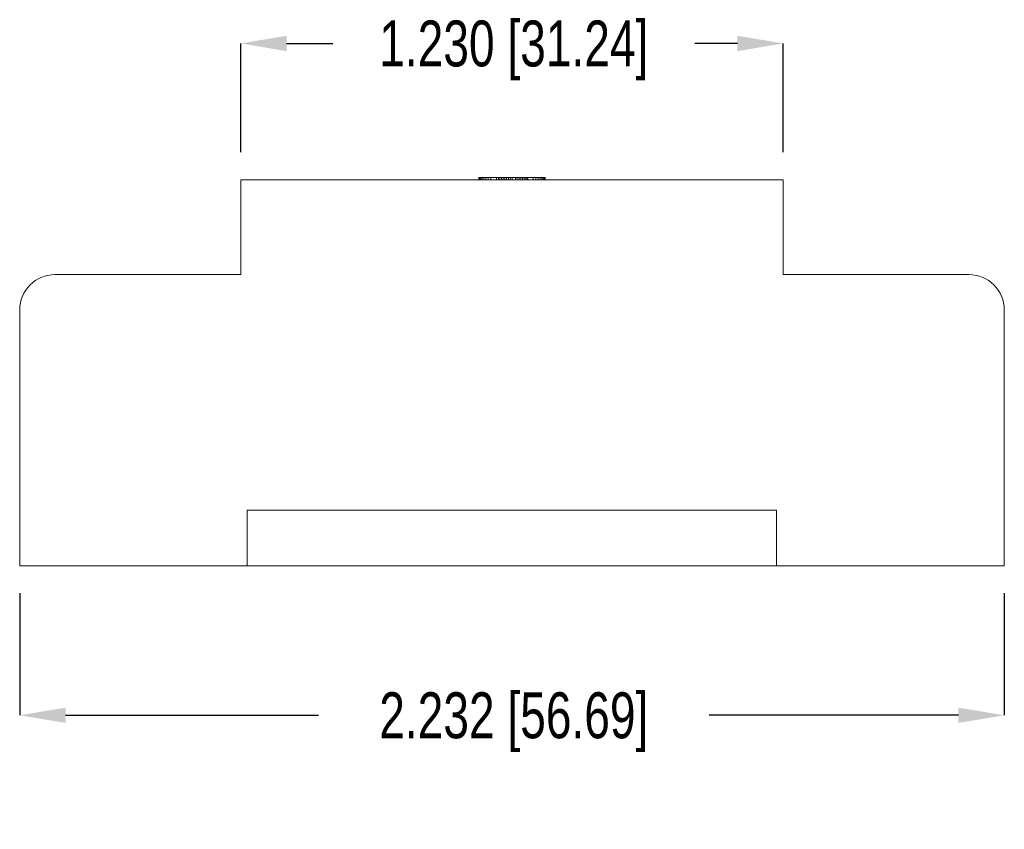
# Model space of a CAD drawing. Header units: inches. Extents: x 0.09 to 9.04, y 0 to 5.41.
# Tile 13 of 19: x 5.95 to 8.18, y 0.08 to 1.92. Entities that reach past the tile are written whole.
import ezdxf

# ---------------------------------------------------------------- set-up
doc = ezdxf.new("R2010")
doc.units = ezdxf.units.IN
doc.header["$MEASUREMENT"] = 0
doc.header["$PDSIZE"] = -1
doc.styles.add('SLDTEXTSTYLE0', font='TXT', dxfattribs={"width": 0.75})
doc.dimstyles.new('SLDDIMSTYLE0', dxfattribs={"dimtxt": 0.104167, "dimasz": 0.104167, "dimexe": 0, "dimexo": 0.0625, "dimgap": 0.026042, "dimtad": 0, "dimtih": 1, "dimtoh": 1, "dimdec": 3, "dimrnd": 1e-09, "dimzin": 12, "dimdsep": 46, "dimtxsty": 'SLDTEXTSTYLE0', "dimsah": 1, "dimcen": 0.09, "dimadec": 0, "dimazin": 3, "dimtfac": 1, "dimtdec": 3, "dimtofl": 0, "dimtmove": 0, "dimatfit": 3, "dimfxl": 1, "dimfrac": 2, "dimtolj": 1, "dimtzin": 12, "dimarcsym": 0})
doc.dimstyles.new('SLDDIMSTYLE2', dxfattribs={"dimtxt": 0.104167, "dimasz": 0.104167, "dimexe": 0, "dimexo": 0.0625, "dimgap": 0.026042, "dimtad": 0, "dimtih": 1, "dimtoh": 1, "dimdec": 3, "dimrnd": 1e-09, "dimzin": 4, "dimdsep": 46, "dimtxsty": 'SLDTEXTSTYLE0', "dimsah": 1, "dimcen": 0.09, "dimadec": 0, "dimazin": 1, "dimtfac": 1, "dimtdec": 3, "dimtofl": 0, "dimtmove": 0, "dimatfit": 3, "dimfxl": 1, "dimfrac": 2, "dimtolj": 1, "dimtzin": 12, "dimarcsym": 0})

# ---------------------------------------------------------------- blocks, each defined once
blk = doc.blocks.new('*D17')
at = {"color": 0, "linetype": 'Continuous', "lineweight": -2}
for p, q in [((6.4513, 1.6147), (6.4513, 1.8614)), ((6.5555, 1.8614), (6.6602, 1.8614)), ((7.5772, 1.8614), (7.4806, 1.8614)), ((7.6813, 1.6147), (7.6813, 1.8614))]:
    blk.add_line(p, q, dxfattribs=at)
at = {"color": 0, "linetype": 'Continuous'}
for points in [[(6.5555, 1.8788), (6.5555, 1.844), (6.4513, 1.8614)], [(7.5772, 1.8788), (7.5772, 1.844), (7.6813, 1.8614)]]:
    blk.add_solid(points, dxfattribs=at)
at = {"layer": 'Defpoints', "color": 0, "linetype": 'Continuous'}
for p in [(7.6813, 1.8614), (6.4513, 1.5522), (7.6813, 1.5522)]:
    blk.add_point(p, dxfattribs=at)
at = {"color": 0, "linetype": 'Continuous', "lineweight": 0, "insert": (7.0704, 1.9135), "char_height": 0.104167, "attachment_point": 2, "style": 'SLDTEXTSTYLE0'}
blk.add_mtext('\\A1;1.230 [31.24]', dxfattribs=at)
blk = doc.blocks.new('*D18')
at = {"color": 0, "linetype": 'Continuous', "lineweight": -2}
for p, q in [((5.9503, 0.6147), (5.9503, 0.3379)), ((8.1823, 0.6147), (8.1823, 0.3379)), ((6.0545, 0.3379), (6.6277, 0.3379)), ((8.0782, 0.3379), (7.5131, 0.3379))]:
    blk.add_line(p, q, dxfattribs=at)
at = {"color": 0, "linetype": 'Continuous'}
for points in [[(6.0545, 0.3553), (6.0545, 0.3206), (5.9503, 0.3379)], [(8.0782, 0.3553), (8.0782, 0.3206), (8.1823, 0.3379)]]:
    blk.add_solid(points, dxfattribs=at)
at = {"layer": 'Defpoints', "color": 0, "linetype": 'Continuous'}
for p in [(5.9503, 0.6772), (8.1823, 0.6772), (8.1823, 0.3379)]:
    blk.add_point(p, dxfattribs=at)
at = {"color": 0, "linetype": 'Continuous', "lineweight": 0, "insert": (7.0704, 0.39), "char_height": 0.104167, "attachment_point": 2, "style": 'SLDTEXTSTYLE0'}
blk.add_mtext('\\A1;2.232 [56.69]', dxfattribs=at)

msp = doc.modelspace()

# ---------------------------------------------------------------- linework, layer by layer
at = {"color": 7, "linetype": 'Continuous', "lineweight": 15}
for p, q in [((6.4513, 1.5522), (6.4513, 1.3372)), ((7.6813, 1.5522), (6.4513, 1.5522)), ((6.9915, 1.5572), (6.9915, 1.5522)), ((6.9915, 1.5572), (6.9919, 1.5572)), ((6.9919, 1.5572), (6.9919, 1.5522)), ((6.9919, 1.5572), (6.9932, 1.5572)), ((6.9932, 1.5572), (6.9932, 1.5522)), ((6.9932, 1.5572), (6.9955, 1.5572)), ((6.9955, 1.5572), (6.9955, 1.5522)), ((6.9955, 1.5572), (6.9985, 1.5572)), ((6.9985, 1.5572), (6.9985, 1.5522)), ((6.9985, 1.5572), (7.0025, 1.5572)), ((7.0025, 1.5572), (7.0025, 1.5522)), ((7.0025, 1.5572), (7.0071, 1.5572)), ((7.0071, 1.5572), (7.0071, 1.5522)), ((7.0071, 1.5572), (7.0125, 1.5572)), ((7.0125, 1.5572), (7.0125, 1.5522)), ((7.0125, 1.5572), (7.0183, 1.5572)), ((7.0183, 1.5572), (7.0183, 1.5522)), ((7.0183, 1.5572), (7.0309, 1.5572)), ((7.0309, 1.5572), (7.0309, 1.5522)), ((7.0309, 1.5572), (7.0358, 1.5572)), ((7.0358, 1.5572), (7.0358, 1.5522)), ((7.0358, 1.5572), (7.0391, 1.5572)), ((7.0391, 1.5572), (7.0391, 1.5522)), ((7.0391, 1.5572), (7.0426, 1.5572)), ((7.0426, 1.5572), (7.0426, 1.5522)), ((7.0426, 1.5572), (7.0463, 1.5572)), ((7.0463, 1.5572), (7.0463, 1.5522)), ((7.0463, 1.5572), (7.0501, 1.5572)), ((7.0501, 1.5572), (7.0501, 1.5522)), ((7.0501, 1.5572), (7.0541, 1.5572)), ((7.0541, 1.5572), (7.0541, 1.5522)), ((7.0541, 1.5572), (7.0582, 1.5572)), ((7.0582, 1.5572), (7.0582, 1.5522)), ((7.0582, 1.5572), (7.0623, 1.5572)), ((7.0623, 1.5572), (7.0623, 1.5522)), ((7.0623, 1.5572), (7.0664, 1.5572)), ((7.0664, 1.5572), (7.0664, 1.5522)), ((7.0664, 1.5572), (7.0744, 1.5572)), ((7.0744, 1.5572), (7.0744, 1.5522)), ((7.0744, 1.5572), (7.0784, 1.5572)), ((7.0784, 1.5572), (7.0784, 1.5522)), ((7.0784, 1.5572), (7.0825, 1.5572)), ((7.0825, 1.5572), (7.0825, 1.5522)), ((7.0825, 1.5572), (7.0864, 1.5572)), ((7.0864, 1.5572), (7.0864, 1.5522)), ((7.0864, 1.5572), (7.0903, 1.5572)), ((7.0903, 1.5572), (7.0903, 1.5522)), ((7.0903, 1.5572), (7.094, 1.5572)), ((7.094, 1.5572), (7.094, 1.5522)), ((7.094, 1.5572), (7.0974, 1.5572)), ((7.0974, 1.5572), (7.0974, 1.5522)), ((7.0974, 1.5572), (7.1006, 1.5572)), ((7.1006, 1.5572), (7.1006, 1.5522)), ((7.1006, 1.5572), (7.102, 1.5572)), ((7.102, 1.5572), (7.102, 1.5522)), ((7.102, 1.5572), (7.1142, 1.5572)), ((7.1142, 1.5572), (7.1142, 1.5522)), ((7.1142, 1.5572), (7.1201, 1.5572)), ((7.1201, 1.5572), (7.1201, 1.5522)), ((7.1201, 1.5572), (7.1254, 1.5572)), ((7.1254, 1.5572), (7.1254, 1.5522)), ((7.1254, 1.5572), (7.1301, 1.5572)), ((7.1301, 1.5572), (7.1301, 1.5522)), ((7.1301, 1.5572), (7.1341, 1.5572)), ((7.1341, 1.5572), (7.1341, 1.5522)), ((7.1341, 1.5572), (7.1372, 1.5572)), ((7.1372, 1.5572), (7.1372, 1.5522)), ((7.1372, 1.5572), (7.1394, 1.5572)), ((7.1394, 1.5572), (7.1394, 1.5522)), ((7.1394, 1.5572), (7.1407, 1.5572)), ((7.1407, 1.5572), (7.1407, 1.5522)), ((7.1407, 1.5572), (7.1412, 1.5572)), ((7.1412, 1.5572), (7.1412, 1.5522)), ((7.6813, 1.3372), (7.6813, 1.5522)), ((6.4513, 1.3372), (6.0303, 1.3372)), ((8.1023, 1.3372), (7.6813, 1.3372)), ((5.9503, 1.2572), (5.9503, 0.6772)), ((8.1823, 0.6772), (8.1823, 1.2572)), ((6.4663, 0.6772), (6.4663, 0.8032)), ((6.4663, 0.8032), (7.6663, 0.8032)), ((7.6663, 0.8032), (7.6663, 0.6772)), ((5.9503, 0.6772), (6.4663, 0.6772)), ((7.6663, 0.6772), (6.4663, 0.6772)), ((7.6663, 0.6772), (8.1823, 0.6772))]:
    msp.add_line(p, q, dxfattribs=at)
for centre, start, end in [((6.0303, 1.2572), 90, 180), ((8.1023, 1.2572), 0, 90)]:
    msp.add_arc(centre, 0.08, start, end, dxfattribs=at)

# ---------------------------------------------------------------- dimensions: what is measured, and where the dimension line sits
at = {"color": 7, "linetype": 'Continuous', "lineweight": 0}
for base, p1, p2, dimstyle, picture, middle in [((7.6813, 1.8614), (6.4513, 1.5522), (7.6813, 1.5522), 'SLDDIMSTYLE2', '*D17', (7.0704, 1.8614)), ((8.1823, 0.3379), (5.9503, 0.6772), (8.1823, 0.6772), 'SLDDIMSTYLE0', '*D18', (7.0704, 0.3379))]:
    dim = msp.add_linear_dim(base=base, p1=p1, p2=p2, dimstyle=dimstyle, dxfattribs=at)
    dim.commit()
    dim.dimension.update_dxf_attribs({"geometry": picture, "text_midpoint": middle, "dimtype": 160})

doc.saveas('drawing.dxf')
